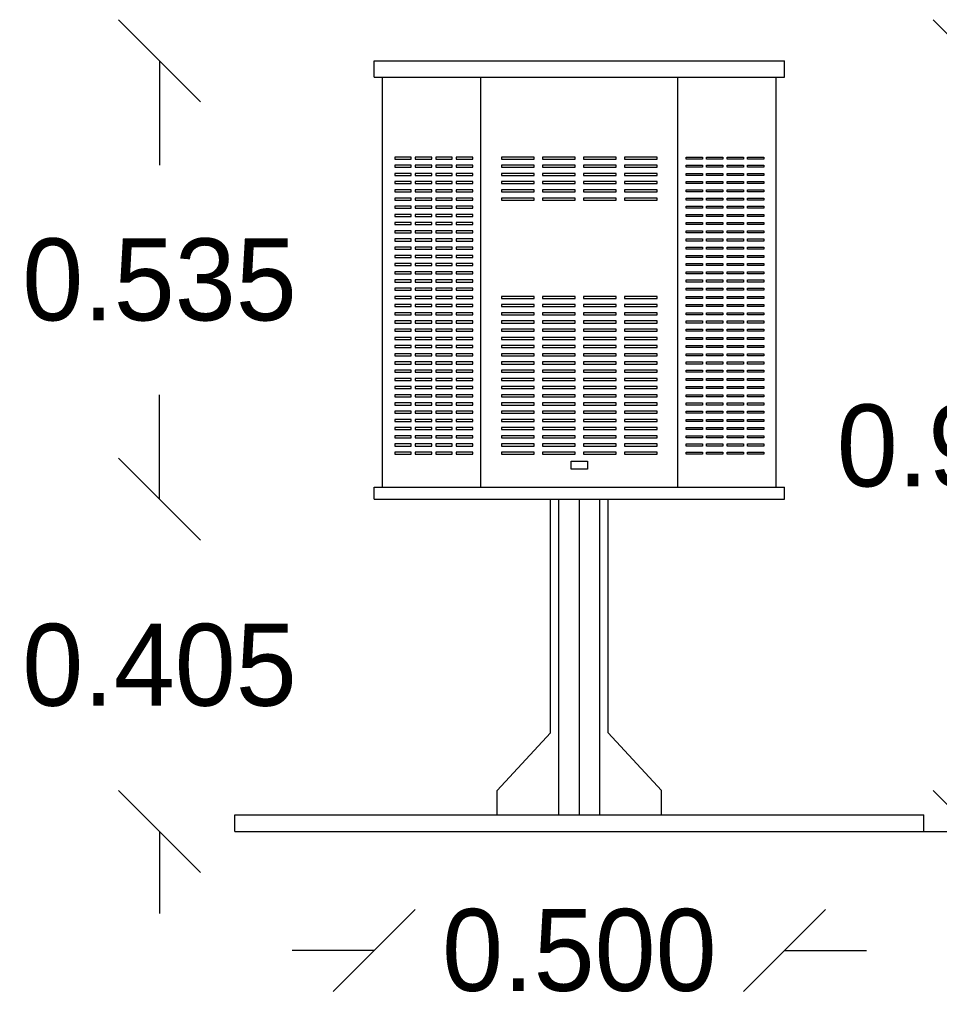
# Model space of a CAD drawing. Extents: x 35.3 to 37.17, y 1.5 to 3.39.
# Tile 2 of 3: x 35.3 to 36.42, y 2.18 to 3.39. Entities that reach past the tile are written whole.
import ezdxf

# ---------------------------------------------------------------- set-up
doc = ezdxf.new("R2010")
doc.units = 0
doc.header["$LTSCALE"] = 0.1
doc.header["$MEASUREMENT"] = 0
doc.layers.get('0').update_dxf_attribs({"linetype": 'CONTINUOUS'})
doc.layers.get('DEFPOINTS').update_dxf_attribs({"linetype": 'CONTINUOUS'})
doc.dimstyles.get("Standard").update_dxf_attribs({"dimtxt": 0.18, "dimasz": 0.18, "dimexe": 0.18, "dimexo": 0.0625, "dimgap": 0.09, "dimtad": 0, "dimtih": 1, "dimtoh": 1, "dimdec": 4, "dimzin": 0, "dimdsep": 46, "dimtxsty": 'Standard', "dimcen": 0.09, "dimadec": 0, "dimazin": 0, "dimtfac": 1, "dimtdec": 4, "dimtofl": 0, "dimtmove": 0, "dimatfit": 3, "dimfxl": 0, "dimtolj": 1, "dimtzin": 0, "dimarcsym": 0})

# ---------------------------------------------------------------- blocks, each defined once
blk = doc.blocks.new('_OBLIQUE')
at = {"color": 0, "linetype": 'ByBlock'}
blk.add_line((-0.5, -0.5), (0.5, 0.5), dxfattribs=at)
blk = doc.blocks.new('*D2')
at = {"color": 0, "linetype": 'ByBlock'}
for p, q in [((35.4711, 3.3353), (35.4711, 3.2078)), ((35.4711, 2.8003), (35.4711, 2.9278))]:
    blk.add_line(p, q, dxfattribs=at)
at = {"layer": 'DEFPOINTS', "color": 0, "linetype": 'ByBlock'}
for p in [(35.7329, 3.3353), (35.4711, 2.8003), (35.7329, 2.8003)]:
    blk.add_point(p, dxfattribs=at)
at = {"color": 0, "linetype": 'ByBlock', "xscale": 0.1, "yscale": 0.1, "zscale": 0.1}
for p, rotation in [((35.4711, 3.3353), 90), ((35.4711, 2.8003), 270)]:
    blk.add_blockref('_OBLIQUE', p, dxfattribs=dict(at, rotation=rotation))
at = {"color": 0, "linetype": 'ByBlock', "insert": (35.4711, 3.0678), "char_height": 0.1, "attachment_point": 5}
blk.add_mtext('\\A1;0.535', dxfattribs=at)
blk = doc.blocks.new('*D1')
at = {"color": 0, "linetype": 'ByBlock'}
for p, q in [((36.464, 3.3353), (36.464, 3.0053)), ((36.464, 2.3953), (36.464, 2.7253))]:
    blk.add_line(p, q, dxfattribs=at)
at = {"layer": 'DEFPOINTS', "color": 0, "linetype": 'ByBlock'}
for p in [(36.2329, 3.3353), (36.4029, 2.3953), (36.464, 2.3953)]:
    blk.add_point(p, dxfattribs=at)
at = {"color": 0, "linetype": 'ByBlock', "xscale": 0.1, "yscale": 0.1, "zscale": 0.1}
for p, rotation in [((36.464, 3.3353), 90), ((36.464, 2.3953), 270)]:
    blk.add_blockref('_OBLIQUE', p, dxfattribs=dict(at, rotation=rotation))
at = {"color": 0, "linetype": 'ByBlock', "insert": (36.464, 2.8653), "char_height": 0.1, "attachment_point": 5}
blk.add_mtext('\\A1;0.940', dxfattribs=at)
blk = doc.blocks.new('*D4')
at = {"color": 0, "linetype": 'ByBlock'}
for p, q in [((35.7329, 2.25), (35.6329, 2.25)), ((36.2329, 2.25), (36.3329, 2.25))]:
    blk.add_line(p, q, dxfattribs=at)
at = {"layer": 'DEFPOINTS', "color": 0, "linetype": 'ByBlock'}
for p in [(35.7329, 2.8003), (36.2329, 2.8003), (36.2329, 2.25)]:
    blk.add_point(p, dxfattribs=at)
at = {"color": 0, "linetype": 'ByBlock', "xscale": 0.1, "yscale": 0.1, "zscale": 0.1}
blk.add_blockref('_OBLIQUE', (35.7329, 2.25), dxfattribs=at)
at = {"color": 0, "linetype": 'ByBlock', "xscale": 0.1, "yscale": 0.1, "zscale": 0.1, "rotation": 180}
blk.add_blockref('_OBLIQUE', (36.2329, 2.25), dxfattribs=at)
at = {"color": 0, "linetype": 'ByBlock', "insert": (35.9829, 2.25), "char_height": 0.1, "attachment_point": 5}
blk.add_mtext('\\A1;0.500', dxfattribs=at)
blk = doc.blocks.new('*D3')
at = {"color": 0, "linetype": 'ByBlock'}
for p, q in [((35.4711, 2.8003), (35.4711, 2.9003)), ((35.4711, 2.3953), (35.4711, 2.2953))]:
    blk.add_line(p, q, dxfattribs=at)
at = {"layer": 'DEFPOINTS', "color": 0, "linetype": 'ByBlock'}
for p in [(35.7329, 2.8003), (35.4711, 2.3953), (35.5629, 2.3953)]:
    blk.add_point(p, dxfattribs=at)
at = {"color": 0, "linetype": 'ByBlock', "xscale": 0.1, "yscale": 0.1, "zscale": 0.1}
for p, rotation in [((35.4711, 2.8003), 270), ((35.4711, 2.3953), 90)]:
    blk.add_blockref('_OBLIQUE', p, dxfattribs=dict(at, rotation=rotation))
at = {"color": 0, "linetype": 'ByBlock', "insert": (35.4711, 2.5978), "char_height": 0.1, "attachment_point": 5}
blk.add_mtext('\\A1;0.405', dxfattribs=at)

msp = doc.modelspace()

# ---------------------------------------------------------------- linework, layer by layer
for p, q in [((35.7329, 3.3353), (36.2329, 3.3353)), ((35.7329, 3.3153), (35.7329, 3.3353)), ((36.2329, 3.3153), (36.2329, 3.3353)), ((35.7329, 3.3153), (36.2329, 3.3153)), ((35.7429, 2.8153), (35.7429, 3.3153)), ((35.8629, 2.8153), (35.8629, 3.3153)), ((36.1029, 2.8153), (36.1029, 3.3153)), ((36.2229, 2.8153), (36.2229, 3.3153)), ((35.7329, 2.8153), (36.2329, 2.8153)), ((35.7329, 2.8003), (35.7329, 2.8153)), ((36.2329, 2.8003), (36.2329, 2.8153)), ((35.7329, 2.8003), (36.2329, 2.8003)), ((35.9479, 2.5153), (35.9479, 2.8003)), ((35.9579, 2.4153), (35.9579, 2.8003)), ((35.9829, 2.4153), (35.9829, 2.8003)), ((36.0079, 2.4153), (36.0079, 2.8003)), ((36.0179, 2.5153), (36.0179, 2.8003)), ((35.9479, 2.5153), (35.8829, 2.4453)), ((36.0179, 2.5153), (36.0829, 2.4453)), ((35.8829, 2.4153), (35.8829, 2.4453)), ((36.0829, 2.4153), (36.0829, 2.4453)), ((35.5629, 2.4153), (36.4029, 2.4153)), ((35.5629, 2.3953), (35.5629, 2.4153)), ((36.4029, 2.3953), (36.4029, 2.4153)), ((35.5629, 2.3953), (36.4029, 2.3953)), ((36.4029, 2.3953), (37.1723, 2.3953))]:
    msp.add_line(p, q)
for points in [[(35.7579, 3.2153), (35.7779, 3.2153), (35.7779, 3.2178), (35.7579, 3.2178)], [(35.7579, 3.2053), (35.7779, 3.2053), (35.7779, 3.2078), (35.7579, 3.2078)], [(35.7829, 3.2153), (35.8029, 3.2153), (35.8029, 3.2178), (35.7829, 3.2178)], [(35.7829, 3.2053), (35.8029, 3.2053), (35.8029, 3.2078), (35.7829, 3.2078)], [(35.8079, 3.2153), (35.8279, 3.2153), (35.8279, 3.2178), (35.8079, 3.2178)], [(35.8079, 3.2053), (35.8279, 3.2053), (35.8279, 3.2078), (35.8079, 3.2078)], [(35.8329, 3.2153), (35.8529, 3.2153), (35.8529, 3.2178), (35.8329, 3.2178)], [(35.8329, 3.2053), (35.8529, 3.2053), (35.8529, 3.2078), (35.8329, 3.2078)], [(35.8879, 3.2153), (35.9279, 3.2153), (35.9279, 3.2178), (35.8879, 3.2178)], [(35.8879, 3.2053), (35.9279, 3.2053), (35.9279, 3.2078), (35.8879, 3.2078)], [(35.9379, 3.2153), (35.9779, 3.2153), (35.9779, 3.2178), (35.9379, 3.2178)], [(35.9379, 3.2053), (35.9779, 3.2053), (35.9779, 3.2078), (35.9379, 3.2078)], [(35.9879, 3.2153), (36.0279, 3.2153), (36.0279, 3.2178), (35.9879, 3.2178)], [(35.9879, 3.2053), (36.0279, 3.2053), (36.0279, 3.2078), (35.9879, 3.2078)], [(36.0379, 3.2153), (36.0779, 3.2153), (36.0779, 3.2178), (36.0379, 3.2178)], [(36.0379, 3.2053), (36.0779, 3.2053), (36.0779, 3.2078), (36.0379, 3.2078)], [(36.1329, 3.2153), (36.1129, 3.2153), (36.1129, 3.2178), (36.1329, 3.2178)], [(36.1329, 3.2053), (36.1129, 3.2053), (36.1129, 3.2078), (36.1329, 3.2078)], [(36.1579, 3.2153), (36.1379, 3.2153), (36.1379, 3.2178), (36.1579, 3.2178)], [(36.1579, 3.2053), (36.1379, 3.2053), (36.1379, 3.2078), (36.1579, 3.2078)], [(36.1829, 3.2153), (36.1629, 3.2153), (36.1629, 3.2178), (36.1829, 3.2178)], [(36.1829, 3.2053), (36.1629, 3.2053), (36.1629, 3.2078), (36.1829, 3.2078)], [(36.2079, 3.2153), (36.1879, 3.2153), (36.1879, 3.2178), (36.2079, 3.2178)], [(36.2079, 3.2053), (36.1879, 3.2053), (36.1879, 3.2078), (36.2079, 3.2078)], [(35.7579, 3.1953), (35.7779, 3.1953), (35.7779, 3.1978), (35.7579, 3.1978)], [(35.7829, 3.1953), (35.8029, 3.1953), (35.8029, 3.1978), (35.7829, 3.1978)], [(35.8079, 3.1953), (35.8279, 3.1953), (35.8279, 3.1978), (35.8079, 3.1978)], [(35.8329, 3.1953), (35.8529, 3.1953), (35.8529, 3.1978), (35.8329, 3.1978)], [(35.8879, 3.1953), (35.9279, 3.1953), (35.9279, 3.1978), (35.8879, 3.1978)], [(35.9379, 3.1953), (35.9779, 3.1953), (35.9779, 3.1978), (35.9379, 3.1978)], [(35.9879, 3.1953), (36.0279, 3.1953), (36.0279, 3.1978), (35.9879, 3.1978)], [(36.0379, 3.1953), (36.0779, 3.1953), (36.0779, 3.1978), (36.0379, 3.1978)], [(36.1329, 3.1953), (36.1129, 3.1953), (36.1129, 3.1978), (36.1329, 3.1978)], [(36.1579, 3.1953), (36.1379, 3.1953), (36.1379, 3.1978), (36.1579, 3.1978)], [(36.1829, 3.1953), (36.1629, 3.1953), (36.1629, 3.1978), (36.1829, 3.1978)], [(36.2079, 3.1953), (36.1879, 3.1953), (36.1879, 3.1978), (36.2079, 3.1978)], [(35.7579, 3.1853), (35.7779, 3.1853), (35.7779, 3.1878), (35.7579, 3.1878)], [(35.7829, 3.1853), (35.8029, 3.1853), (35.8029, 3.1878), (35.7829, 3.1878)], [(35.8079, 3.1853), (35.8279, 3.1853), (35.8279, 3.1878), (35.8079, 3.1878)], [(35.8329, 3.1853), (35.8529, 3.1853), (35.8529, 3.1878), (35.8329, 3.1878)], [(35.8879, 3.1853), (35.9279, 3.1853), (35.9279, 3.1878), (35.8879, 3.1878)], [(35.9379, 3.1853), (35.9779, 3.1853), (35.9779, 3.1878), (35.9379, 3.1878)], [(35.9879, 3.1853), (36.0279, 3.1853), (36.0279, 3.1878), (35.9879, 3.1878)], [(36.0379, 3.1853), (36.0779, 3.1853), (36.0779, 3.1878), (36.0379, 3.1878)], [(36.1329, 3.1853), (36.1129, 3.1853), (36.1129, 3.1878), (36.1329, 3.1878)], [(36.1579, 3.1853), (36.1379, 3.1853), (36.1379, 3.1878), (36.1579, 3.1878)], [(36.1829, 3.1853), (36.1629, 3.1853), (36.1629, 3.1878), (36.1829, 3.1878)], [(36.2079, 3.1853), (36.1879, 3.1853), (36.1879, 3.1878), (36.2079, 3.1878)], [(35.7579, 3.1753), (35.7779, 3.1753), (35.7779, 3.1778), (35.7579, 3.1778)], [(35.7829, 3.1753), (35.8029, 3.1753), (35.8029, 3.1778), (35.7829, 3.1778)], [(35.8079, 3.1753), (35.8279, 3.1753), (35.8279, 3.1778), (35.8079, 3.1778)], [(35.8329, 3.1753), (35.8529, 3.1753), (35.8529, 3.1778), (35.8329, 3.1778)], [(35.8879, 3.1753), (35.9279, 3.1753), (35.9279, 3.1778), (35.8879, 3.1778)], [(35.9379, 3.1753), (35.9779, 3.1753), (35.9779, 3.1778), (35.9379, 3.1778)], [(35.9879, 3.1753), (36.0279, 3.1753), (36.0279, 3.1778), (35.9879, 3.1778)], [(36.0379, 3.1753), (36.0779, 3.1753), (36.0779, 3.1778), (36.0379, 3.1778)], [(36.1329, 3.1753), (36.1129, 3.1753), (36.1129, 3.1778), (36.1329, 3.1778)], [(36.1579, 3.1753), (36.1379, 3.1753), (36.1379, 3.1778), (36.1579, 3.1778)], [(36.1829, 3.1753), (36.1629, 3.1753), (36.1629, 3.1778), (36.1829, 3.1778)], [(36.2079, 3.1753), (36.1879, 3.1753), (36.1879, 3.1778), (36.2079, 3.1778)], [(35.7579, 3.1653), (35.7779, 3.1653), (35.7779, 3.1678), (35.7579, 3.1678)], [(35.7829, 3.1653), (35.8029, 3.1653), (35.8029, 3.1678), (35.7829, 3.1678)], [(35.8079, 3.1653), (35.8279, 3.1653), (35.8279, 3.1678), (35.8079, 3.1678)], [(35.8329, 3.1653), (35.8529, 3.1653), (35.8529, 3.1678), (35.8329, 3.1678)], [(35.8879, 3.1653), (35.9279, 3.1653), (35.9279, 3.1678), (35.8879, 3.1678)], [(35.9379, 3.1653), (35.9779, 3.1653), (35.9779, 3.1678), (35.9379, 3.1678)], [(35.9879, 3.1653), (36.0279, 3.1653), (36.0279, 3.1678), (35.9879, 3.1678)], [(36.0379, 3.1653), (36.0779, 3.1653), (36.0779, 3.1678), (36.0379, 3.1678)], [(36.1329, 3.1653), (36.1129, 3.1653), (36.1129, 3.1678), (36.1329, 3.1678)], [(36.1579, 3.1653), (36.1379, 3.1653), (36.1379, 3.1678), (36.1579, 3.1678)], [(36.1829, 3.1653), (36.1629, 3.1653), (36.1629, 3.1678), (36.1829, 3.1678)], [(36.2079, 3.1653), (36.1879, 3.1653), (36.1879, 3.1678), (36.2079, 3.1678)], [(35.7579, 3.1553), (35.7779, 3.1553), (35.7779, 3.1578), (35.7579, 3.1578)], [(35.7579, 3.1453), (35.7779, 3.1453), (35.7779, 3.1478), (35.7579, 3.1478)], [(35.7829, 3.1553), (35.8029, 3.1553), (35.8029, 3.1578), (35.7829, 3.1578)], [(35.7829, 3.1453), (35.8029, 3.1453), (35.8029, 3.1478), (35.7829, 3.1478)], [(35.8079, 3.1553), (35.8279, 3.1553), (35.8279, 3.1578), (35.8079, 3.1578)], [(35.8079, 3.1453), (35.8279, 3.1453), (35.8279, 3.1478), (35.8079, 3.1478)], [(35.8329, 3.1553), (35.8529, 3.1553), (35.8529, 3.1578), (35.8329, 3.1578)], [(35.8329, 3.1453), (35.8529, 3.1453), (35.8529, 3.1478), (35.8329, 3.1478)], [(36.1329, 3.1553), (36.1129, 3.1553), (36.1129, 3.1578), (36.1329, 3.1578)], [(36.1329, 3.1453), (36.1129, 3.1453), (36.1129, 3.1478), (36.1329, 3.1478)], [(36.1579, 3.1553), (36.1379, 3.1553), (36.1379, 3.1578), (36.1579, 3.1578)], [(36.1579, 3.1453), (36.1379, 3.1453), (36.1379, 3.1478), (36.1579, 3.1478)], [(36.1829, 3.1553), (36.1629, 3.1553), (36.1629, 3.1578), (36.1829, 3.1578)], [(36.1829, 3.1453), (36.1629, 3.1453), (36.1629, 3.1478), (36.1829, 3.1478)], [(36.2079, 3.1553), (36.1879, 3.1553), (36.1879, 3.1578), (36.2079, 3.1578)], [(36.2079, 3.1453), (36.1879, 3.1453), (36.1879, 3.1478), (36.2079, 3.1478)], [(35.7579, 3.1353), (35.7779, 3.1353), (35.7779, 3.1378), (35.7579, 3.1378)], [(35.7829, 3.1353), (35.8029, 3.1353), (35.8029, 3.1378), (35.7829, 3.1378)], [(35.8079, 3.1353), (35.8279, 3.1353), (35.8279, 3.1378), (35.8079, 3.1378)], [(35.8329, 3.1353), (35.8529, 3.1353), (35.8529, 3.1378), (35.8329, 3.1378)], [(36.1329, 3.1353), (36.1129, 3.1353), (36.1129, 3.1378), (36.1329, 3.1378)], [(36.1579, 3.1353), (36.1379, 3.1353), (36.1379, 3.1378), (36.1579, 3.1378)], [(36.1829, 3.1353), (36.1629, 3.1353), (36.1629, 3.1378), (36.1829, 3.1378)], [(36.2079, 3.1353), (36.1879, 3.1353), (36.1879, 3.1378), (36.2079, 3.1378)], [(35.7579, 3.1253), (35.7779, 3.1253), (35.7779, 3.1278), (35.7579, 3.1278)], [(35.7829, 3.1253), (35.8029, 3.1253), (35.8029, 3.1278), (35.7829, 3.1278)], [(35.8079, 3.1253), (35.8279, 3.1253), (35.8279, 3.1278), (35.8079, 3.1278)], [(35.8329, 3.1253), (35.8529, 3.1253), (35.8529, 3.1278), (35.8329, 3.1278)], [(36.1329, 3.1253), (36.1129, 3.1253), (36.1129, 3.1278), (36.1329, 3.1278)], [(36.1579, 3.1253), (36.1379, 3.1253), (36.1379, 3.1278), (36.1579, 3.1278)], [(36.1829, 3.1253), (36.1629, 3.1253), (36.1629, 3.1278), (36.1829, 3.1278)], [(36.2079, 3.1253), (36.1879, 3.1253), (36.1879, 3.1278), (36.2079, 3.1278)], [(35.7579, 3.1153), (35.7779, 3.1153), (35.7779, 3.1178), (35.7579, 3.1178)], [(35.7829, 3.1153), (35.8029, 3.1153), (35.8029, 3.1178), (35.7829, 3.1178)], [(35.8079, 3.1153), (35.8279, 3.1153), (35.8279, 3.1178), (35.8079, 3.1178)], [(35.8329, 3.1153), (35.8529, 3.1153), (35.8529, 3.1178), (35.8329, 3.1178)], [(36.1329, 3.1153), (36.1129, 3.1153), (36.1129, 3.1178), (36.1329, 3.1178)], [(36.1579, 3.1153), (36.1379, 3.1153), (36.1379, 3.1178), (36.1579, 3.1178)], [(36.1829, 3.1153), (36.1629, 3.1153), (36.1629, 3.1178), (36.1829, 3.1178)], [(36.2079, 3.1153), (36.1879, 3.1153), (36.1879, 3.1178), (36.2079, 3.1178)], [(35.7579, 3.1053), (35.7779, 3.1053), (35.7779, 3.1078), (35.7579, 3.1078)], [(35.7829, 3.1053), (35.8029, 3.1053), (35.8029, 3.1078), (35.7829, 3.1078)], [(35.8079, 3.1053), (35.8279, 3.1053), (35.8279, 3.1078), (35.8079, 3.1078)], [(35.8329, 3.1053), (35.8529, 3.1053), (35.8529, 3.1078), (35.8329, 3.1078)], [(36.1329, 3.1053), (36.1129, 3.1053), (36.1129, 3.1078), (36.1329, 3.1078)], [(36.1579, 3.1053), (36.1379, 3.1053), (36.1379, 3.1078), (36.1579, 3.1078)], [(36.1829, 3.1053), (36.1629, 3.1053), (36.1629, 3.1078), (36.1829, 3.1078)], [(36.2079, 3.1053), (36.1879, 3.1053), (36.1879, 3.1078), (36.2079, 3.1078)], [(35.7579, 3.0953), (35.7779, 3.0953), (35.7779, 3.0978), (35.7579, 3.0978)], [(35.7579, 3.0853), (35.7779, 3.0853), (35.7779, 3.0878), (35.7579, 3.0878)], [(35.7829, 3.0953), (35.8029, 3.0953), (35.8029, 3.0978), (35.7829, 3.0978)], [(35.7829, 3.0853), (35.8029, 3.0853), (35.8029, 3.0878), (35.7829, 3.0878)], [(35.8079, 3.0953), (35.8279, 3.0953), (35.8279, 3.0978), (35.8079, 3.0978)], [(35.8079, 3.0853), (35.8279, 3.0853), (35.8279, 3.0878), (35.8079, 3.0878)], [(35.8329, 3.0953), (35.8529, 3.0953), (35.8529, 3.0978), (35.8329, 3.0978)], [(35.8329, 3.0853), (35.8529, 3.0853), (35.8529, 3.0878), (35.8329, 3.0878)], [(36.1329, 3.0953), (36.1129, 3.0953), (36.1129, 3.0978), (36.1329, 3.0978)], [(36.1329, 3.0853), (36.1129, 3.0853), (36.1129, 3.0878), (36.1329, 3.0878)], [(36.1579, 3.0953), (36.1379, 3.0953), (36.1379, 3.0978), (36.1579, 3.0978)], [(36.1579, 3.0853), (36.1379, 3.0853), (36.1379, 3.0878), (36.1579, 3.0878)], [(36.1829, 3.0953), (36.1629, 3.0953), (36.1629, 3.0978), (36.1829, 3.0978)], [(36.1829, 3.0853), (36.1629, 3.0853), (36.1629, 3.0878), (36.1829, 3.0878)], [(36.2079, 3.0953), (36.1879, 3.0953), (36.1879, 3.0978), (36.2079, 3.0978)], [(36.2079, 3.0853), (36.1879, 3.0853), (36.1879, 3.0878), (36.2079, 3.0878)], [(35.7579, 3.0753), (35.7779, 3.0753), (35.7779, 3.0778), (35.7579, 3.0778)], [(35.7829, 3.0753), (35.8029, 3.0753), (35.8029, 3.0778), (35.7829, 3.0778)], [(35.8079, 3.0753), (35.8279, 3.0753), (35.8279, 3.0778), (35.8079, 3.0778)], [(35.8329, 3.0753), (35.8529, 3.0753), (35.8529, 3.0778), (35.8329, 3.0778)], [(36.1329, 3.0753), (36.1129, 3.0753), (36.1129, 3.0778), (36.1329, 3.0778)], [(36.1579, 3.0753), (36.1379, 3.0753), (36.1379, 3.0778), (36.1579, 3.0778)], [(36.1829, 3.0753), (36.1629, 3.0753), (36.1629, 3.0778), (36.1829, 3.0778)], [(36.2079, 3.0753), (36.1879, 3.0753), (36.1879, 3.0778), (36.2079, 3.0778)], [(35.7579, 3.0653), (35.7779, 3.0653), (35.7779, 3.0678), (35.7579, 3.0678)], [(35.7829, 3.0653), (35.8029, 3.0653), (35.8029, 3.0678), (35.7829, 3.0678)], [(35.8079, 3.0653), (35.8279, 3.0653), (35.8279, 3.0678), (35.8079, 3.0678)], [(35.8329, 3.0653), (35.8529, 3.0653), (35.8529, 3.0678), (35.8329, 3.0678)], [(36.1329, 3.0653), (36.1129, 3.0653), (36.1129, 3.0678), (36.1329, 3.0678)], [(36.1579, 3.0653), (36.1379, 3.0653), (36.1379, 3.0678), (36.1579, 3.0678)], [(36.1829, 3.0653), (36.1629, 3.0653), (36.1629, 3.0678), (36.1829, 3.0678)], [(36.2079, 3.0653), (36.1879, 3.0653), (36.1879, 3.0678), (36.2079, 3.0678)], [(35.7579, 3.0553), (35.7779, 3.0553), (35.7779, 3.0578), (35.7579, 3.0578)], [(35.7829, 3.0553), (35.8029, 3.0553), (35.8029, 3.0578), (35.7829, 3.0578)], [(35.8079, 3.0553), (35.8279, 3.0553), (35.8279, 3.0578), (35.8079, 3.0578)], [(35.8329, 3.0553), (35.8529, 3.0553), (35.8529, 3.0578), (35.8329, 3.0578)], [(36.1329, 3.0553), (36.1129, 3.0553), (36.1129, 3.0578), (36.1329, 3.0578)], [(36.1579, 3.0553), (36.1379, 3.0553), (36.1379, 3.0578), (36.1579, 3.0578)], [(36.1829, 3.0553), (36.1629, 3.0553), (36.1629, 3.0578), (36.1829, 3.0578)], [(36.2079, 3.0553), (36.1879, 3.0553), (36.1879, 3.0578), (36.2079, 3.0578)], [(35.7579, 3.0453), (35.7779, 3.0453), (35.7779, 3.0478), (35.7579, 3.0478)], [(35.7829, 3.0453), (35.8029, 3.0453), (35.8029, 3.0478), (35.7829, 3.0478)], [(35.8079, 3.0453), (35.8279, 3.0453), (35.8279, 3.0478), (35.8079, 3.0478)], [(35.8329, 3.0453), (35.8529, 3.0453), (35.8529, 3.0478), (35.8329, 3.0478)], [(35.8879, 3.0453), (35.9279, 3.0453), (35.9279, 3.0478), (35.8879, 3.0478)], [(35.9379, 3.0453), (35.9779, 3.0453), (35.9779, 3.0478), (35.9379, 3.0478)], [(35.9879, 3.0453), (36.0279, 3.0453), (36.0279, 3.0478), (35.9879, 3.0478)], [(36.0379, 3.0453), (36.0779, 3.0453), (36.0779, 3.0478), (36.0379, 3.0478)], [(36.1329, 3.0453), (36.1129, 3.0453), (36.1129, 3.0478), (36.1329, 3.0478)], [(36.1579, 3.0453), (36.1379, 3.0453), (36.1379, 3.0478), (36.1579, 3.0478)], [(36.1829, 3.0453), (36.1629, 3.0453), (36.1629, 3.0478), (36.1829, 3.0478)], [(36.2079, 3.0453), (36.1879, 3.0453), (36.1879, 3.0478), (36.2079, 3.0478)], [(35.7579, 3.0353), (35.7779, 3.0353), (35.7779, 3.0378), (35.7579, 3.0378)], [(35.7579, 3.0253), (35.7779, 3.0253), (35.7779, 3.0278), (35.7579, 3.0278)], [(35.7829, 3.0353), (35.8029, 3.0353), (35.8029, 3.0378), (35.7829, 3.0378)], [(35.7829, 3.0253), (35.8029, 3.0253), (35.8029, 3.0278), (35.7829, 3.0278)], [(35.8079, 3.0353), (35.8279, 3.0353), (35.8279, 3.0378), (35.8079, 3.0378)], [(35.8079, 3.0253), (35.8279, 3.0253), (35.8279, 3.0278), (35.8079, 3.0278)], [(35.8329, 3.0353), (35.8529, 3.0353), (35.8529, 3.0378), (35.8329, 3.0378)], [(35.8329, 3.0253), (35.8529, 3.0253), (35.8529, 3.0278), (35.8329, 3.0278)], [(35.8879, 3.0353), (35.9279, 3.0353), (35.9279, 3.0378), (35.8879, 3.0378)], [(35.8879, 3.0253), (35.9279, 3.0253), (35.9279, 3.0278), (35.8879, 3.0278)], [(35.9379, 3.0353), (35.9779, 3.0353), (35.9779, 3.0378), (35.9379, 3.0378)], [(35.9379, 3.0253), (35.9779, 3.0253), (35.9779, 3.0278), (35.9379, 3.0278)], [(35.9879, 3.0353), (36.0279, 3.0353), (36.0279, 3.0378), (35.9879, 3.0378)], [(35.9879, 3.0253), (36.0279, 3.0253), (36.0279, 3.0278), (35.9879, 3.0278)], [(36.0379, 3.0353), (36.0779, 3.0353), (36.0779, 3.0378), (36.0379, 3.0378)], [(36.0379, 3.0253), (36.0779, 3.0253), (36.0779, 3.0278), (36.0379, 3.0278)], [(36.1329, 3.0353), (36.1129, 3.0353), (36.1129, 3.0378), (36.1329, 3.0378)], [(36.1329, 3.0253), (36.1129, 3.0253), (36.1129, 3.0278), (36.1329, 3.0278)], [(36.1579, 3.0353), (36.1379, 3.0353), (36.1379, 3.0378), (36.1579, 3.0378)], [(36.1579, 3.0253), (36.1379, 3.0253), (36.1379, 3.0278), (36.1579, 3.0278)], [(36.1829, 3.0353), (36.1629, 3.0353), (36.1629, 3.0378), (36.1829, 3.0378)], [(36.1829, 3.0253), (36.1629, 3.0253), (36.1629, 3.0278), (36.1829, 3.0278)], [(36.2079, 3.0353), (36.1879, 3.0353), (36.1879, 3.0378), (36.2079, 3.0378)], [(36.2079, 3.0253), (36.1879, 3.0253), (36.1879, 3.0278), (36.2079, 3.0278)], [(35.7579, 3.0153), (35.7779, 3.0153), (35.7779, 3.0178), (35.7579, 3.0178)], [(35.7829, 3.0153), (35.8029, 3.0153), (35.8029, 3.0178), (35.7829, 3.0178)], [(35.8079, 3.0153), (35.8279, 3.0153), (35.8279, 3.0178), (35.8079, 3.0178)], [(35.8329, 3.0153), (35.8529, 3.0153), (35.8529, 3.0178), (35.8329, 3.0178)], [(35.8879, 3.0153), (35.9279, 3.0153), (35.9279, 3.0178), (35.8879, 3.0178)], [(35.9379, 3.0153), (35.9779, 3.0153), (35.9779, 3.0178), (35.9379, 3.0178)], [(35.9879, 3.0153), (36.0279, 3.0153), (36.0279, 3.0178), (35.9879, 3.0178)], [(36.0379, 3.0153), (36.0779, 3.0153), (36.0779, 3.0178), (36.0379, 3.0178)], [(36.1329, 3.0153), (36.1129, 3.0153), (36.1129, 3.0178), (36.1329, 3.0178)], [(36.1579, 3.0153), (36.1379, 3.0153), (36.1379, 3.0178), (36.1579, 3.0178)], [(36.1829, 3.0153), (36.1629, 3.0153), (36.1629, 3.0178), (36.1829, 3.0178)], [(36.2079, 3.0153), (36.1879, 3.0153), (36.1879, 3.0178), (36.2079, 3.0178)], [(35.7579, 3.0053), (35.7779, 3.0053), (35.7779, 3.0078), (35.7579, 3.0078)], [(35.7829, 3.0053), (35.8029, 3.0053), (35.8029, 3.0078), (35.7829, 3.0078)], [(35.8079, 3.0053), (35.8279, 3.0053), (35.8279, 3.0078), (35.8079, 3.0078)], [(35.8329, 3.0053), (35.8529, 3.0053), (35.8529, 3.0078), (35.8329, 3.0078)], [(35.8879, 3.0053), (35.9279, 3.0053), (35.9279, 3.0078), (35.8879, 3.0078)], [(35.9379, 3.0053), (35.9779, 3.0053), (35.9779, 3.0078), (35.9379, 3.0078)], [(35.9879, 3.0053), (36.0279, 3.0053), (36.0279, 3.0078), (35.9879, 3.0078)], [(36.0379, 3.0053), (36.0779, 3.0053), (36.0779, 3.0078), (36.0379, 3.0078)], [(36.1329, 3.0053), (36.1129, 3.0053), (36.1129, 3.0078), (36.1329, 3.0078)], [(36.1579, 3.0053), (36.1379, 3.0053), (36.1379, 3.0078), (36.1579, 3.0078)], [(36.1829, 3.0053), (36.1629, 3.0053), (36.1629, 3.0078), (36.1829, 3.0078)], [(36.2079, 3.0053), (36.1879, 3.0053), (36.1879, 3.0078), (36.2079, 3.0078)], [(35.7579, 2.9953), (35.7779, 2.9953), (35.7779, 2.9978), (35.7579, 2.9978)], [(35.7829, 2.9953), (35.8029, 2.9953), (35.8029, 2.9978), (35.7829, 2.9978)], [(35.8079, 2.9953), (35.8279, 2.9953), (35.8279, 2.9978), (35.8079, 2.9978)], [(35.8329, 2.9953), (35.8529, 2.9953), (35.8529, 2.9978), (35.8329, 2.9978)], [(35.8879, 2.9953), (35.9279, 2.9953), (35.9279, 2.9978), (35.8879, 2.9978)], [(35.9379, 2.9953), (35.9779, 2.9953), (35.9779, 2.9978), (35.9379, 2.9978)], [(35.9879, 2.9953), (36.0279, 2.9953), (36.0279, 2.9978), (35.9879, 2.9978)], [(36.0379, 2.9953), (36.0779, 2.9953), (36.0779, 2.9978), (36.0379, 2.9978)], [(36.1329, 2.9953), (36.1129, 2.9953), (36.1129, 2.9978), (36.1329, 2.9978)], [(36.1579, 2.9953), (36.1379, 2.9953), (36.1379, 2.9978), (36.1579, 2.9978)], [(36.1829, 2.9953), (36.1629, 2.9953), (36.1629, 2.9978), (36.1829, 2.9978)], [(36.2079, 2.9953), (36.1879, 2.9953), (36.1879, 2.9978), (36.2079, 2.9978)], [(35.7579, 2.9853), (35.7779, 2.9853), (35.7779, 2.9878), (35.7579, 2.9878)], [(35.7829, 2.9853), (35.8029, 2.9853), (35.8029, 2.9878), (35.7829, 2.9878)], [(35.8079, 2.9853), (35.8279, 2.9853), (35.8279, 2.9878), (35.8079, 2.9878)], [(35.8329, 2.9853), (35.8529, 2.9853), (35.8529, 2.9878), (35.8329, 2.9878)], [(35.8879, 2.9853), (35.9279, 2.9853), (35.9279, 2.9878), (35.8879, 2.9878)], [(35.9379, 2.9853), (35.9779, 2.9853), (35.9779, 2.9878), (35.9379, 2.9878)], [(35.9879, 2.9853), (36.0279, 2.9853), (36.0279, 2.9878), (35.9879, 2.9878)], [(36.0379, 2.9853), (36.0779, 2.9853), (36.0779, 2.9878), (36.0379, 2.9878)], [(36.1329, 2.9853), (36.1129, 2.9853), (36.1129, 2.9878), (36.1329, 2.9878)], [(36.1579, 2.9853), (36.1379, 2.9853), (36.1379, 2.9878), (36.1579, 2.9878)], [(36.1829, 2.9853), (36.1629, 2.9853), (36.1629, 2.9878), (36.1829, 2.9878)], [(36.2079, 2.9853), (36.1879, 2.9853), (36.1879, 2.9878), (36.2079, 2.9878)], [(35.7579, 2.9753), (35.7779, 2.9753), (35.7779, 2.9778), (35.7579, 2.9778)], [(35.7579, 2.9653), (35.7779, 2.9653), (35.7779, 2.9678), (35.7579, 2.9678)], [(35.7829, 2.9753), (35.8029, 2.9753), (35.8029, 2.9778), (35.7829, 2.9778)], [(35.7829, 2.9653), (35.8029, 2.9653), (35.8029, 2.9678), (35.7829, 2.9678)], [(35.8079, 2.9753), (35.8279, 2.9753), (35.8279, 2.9778), (35.8079, 2.9778)], [(35.8079, 2.9653), (35.8279, 2.9653), (35.8279, 2.9678), (35.8079, 2.9678)], [(35.8329, 2.9753), (35.8529, 2.9753), (35.8529, 2.9778), (35.8329, 2.9778)], [(35.8329, 2.9653), (35.8529, 2.9653), (35.8529, 2.9678), (35.8329, 2.9678)], [(35.8879, 2.9753), (35.9279, 2.9753), (35.9279, 2.9778), (35.8879, 2.9778)], [(35.8879, 2.9653), (35.9279, 2.9653), (35.9279, 2.9678), (35.8879, 2.9678)], [(35.9379, 2.9753), (35.9779, 2.9753), (35.9779, 2.9778), (35.9379, 2.9778)], [(35.9379, 2.9653), (35.9779, 2.9653), (35.9779, 2.9678), (35.9379, 2.9678)], [(35.9879, 2.9753), (36.0279, 2.9753), (36.0279, 2.9778), (35.9879, 2.9778)], [(35.9879, 2.9653), (36.0279, 2.9653), (36.0279, 2.9678), (35.9879, 2.9678)], [(36.0379, 2.9753), (36.0779, 2.9753), (36.0779, 2.9778), (36.0379, 2.9778)], [(36.0379, 2.9653), (36.0779, 2.9653), (36.0779, 2.9678), (36.0379, 2.9678)], [(36.1329, 2.9753), (36.1129, 2.9753), (36.1129, 2.9778), (36.1329, 2.9778)], [(36.1329, 2.9653), (36.1129, 2.9653), (36.1129, 2.9678), (36.1329, 2.9678)], [(36.1579, 2.9753), (36.1379, 2.9753), (36.1379, 2.9778), (36.1579, 2.9778)], [(36.1579, 2.9653), (36.1379, 2.9653), (36.1379, 2.9678), (36.1579, 2.9678)], [(36.1829, 2.9753), (36.1629, 2.9753), (36.1629, 2.9778), (36.1829, 2.9778)], [(36.1829, 2.9653), (36.1629, 2.9653), (36.1629, 2.9678), (36.1829, 2.9678)], [(36.2079, 2.9753), (36.1879, 2.9753), (36.1879, 2.9778), (36.2079, 2.9778)], [(36.2079, 2.9653), (36.1879, 2.9653), (36.1879, 2.9678), (36.2079, 2.9678)], [(35.7579, 2.9553), (35.7779, 2.9553), (35.7779, 2.9578), (35.7579, 2.9578)], [(35.7829, 2.9553), (35.8029, 2.9553), (35.8029, 2.9578), (35.7829, 2.9578)], [(35.8079, 2.9553), (35.8279, 2.9553), (35.8279, 2.9578), (35.8079, 2.9578)], [(35.8329, 2.9553), (35.8529, 2.9553), (35.8529, 2.9578), (35.8329, 2.9578)], [(35.8879, 2.9553), (35.9279, 2.9553), (35.9279, 2.9578), (35.8879, 2.9578)], [(35.9379, 2.9553), (35.9779, 2.9553), (35.9779, 2.9578), (35.9379, 2.9578)], [(35.9879, 2.9553), (36.0279, 2.9553), (36.0279, 2.9578), (35.9879, 2.9578)], [(36.0379, 2.9553), (36.0779, 2.9553), (36.0779, 2.9578), (36.0379, 2.9578)], [(36.1329, 2.9553), (36.1129, 2.9553), (36.1129, 2.9578), (36.1329, 2.9578)], [(36.1579, 2.9553), (36.1379, 2.9553), (36.1379, 2.9578), (36.1579, 2.9578)], [(36.1829, 2.9553), (36.1629, 2.9553), (36.1629, 2.9578), (36.1829, 2.9578)], [(36.2079, 2.9553), (36.1879, 2.9553), (36.1879, 2.9578), (36.2079, 2.9578)], [(35.7579, 2.9453), (35.7779, 2.9453), (35.7779, 2.9478), (35.7579, 2.9478)], [(35.7829, 2.9453), (35.8029, 2.9453), (35.8029, 2.9478), (35.7829, 2.9478)], [(35.8079, 2.9453), (35.8279, 2.9453), (35.8279, 2.9478), (35.8079, 2.9478)], [(35.8329, 2.9453), (35.8529, 2.9453), (35.8529, 2.9478), (35.8329, 2.9478)], [(35.8879, 2.9453), (35.9279, 2.9453), (35.9279, 2.9478), (35.8879, 2.9478)], [(35.9379, 2.9453), (35.9779, 2.9453), (35.9779, 2.9478), (35.9379, 2.9478)], [(35.9879, 2.9453), (36.0279, 2.9453), (36.0279, 2.9478), (35.9879, 2.9478)], [(36.0379, 2.9453), (36.0779, 2.9453), (36.0779, 2.9478), (36.0379, 2.9478)], [(36.1329, 2.9453), (36.1129, 2.9453), (36.1129, 2.9478), (36.1329, 2.9478)], [(36.1579, 2.9453), (36.1379, 2.9453), (36.1379, 2.9478), (36.1579, 2.9478)], [(36.1829, 2.9453), (36.1629, 2.9453), (36.1629, 2.9478), (36.1829, 2.9478)], [(36.2079, 2.9453), (36.1879, 2.9453), (36.1879, 2.9478), (36.2079, 2.9478)], [(35.7579, 2.9353), (35.7779, 2.9353), (35.7779, 2.9378), (35.7579, 2.9378)], [(35.7829, 2.9353), (35.8029, 2.9353), (35.8029, 2.9378), (35.7829, 2.9378)], [(35.8079, 2.9353), (35.8279, 2.9353), (35.8279, 2.9378), (35.8079, 2.9378)], [(35.8329, 2.9353), (35.8529, 2.9353), (35.8529, 2.9378), (35.8329, 2.9378)], [(35.8879, 2.9353), (35.9279, 2.9353), (35.9279, 2.9378), (35.8879, 2.9378)], [(35.9379, 2.9353), (35.9779, 2.9353), (35.9779, 2.9378), (35.9379, 2.9378)], [(35.9879, 2.9353), (36.0279, 2.9353), (36.0279, 2.9378), (35.9879, 2.9378)], [(36.0379, 2.9353), (36.0779, 2.9353), (36.0779, 2.9378), (36.0379, 2.9378)], [(36.1329, 2.9353), (36.1129, 2.9353), (36.1129, 2.9378), (36.1329, 2.9378)], [(36.1579, 2.9353), (36.1379, 2.9353), (36.1379, 2.9378), (36.1579, 2.9378)], [(36.1829, 2.9353), (36.1629, 2.9353), (36.1629, 2.9378), (36.1829, 2.9378)], [(36.2079, 2.9353), (36.1879, 2.9353), (36.1879, 2.9378), (36.2079, 2.9378)], [(35.7579, 2.9253), (35.7779, 2.9253), (35.7779, 2.9278), (35.7579, 2.9278)], [(35.7829, 2.9253), (35.8029, 2.9253), (35.8029, 2.9278), (35.7829, 2.9278)], [(35.8079, 2.9253), (35.8279, 2.9253), (35.8279, 2.9278), (35.8079, 2.9278)], [(35.8329, 2.9253), (35.8529, 2.9253), (35.8529, 2.9278), (35.8329, 2.9278)], [(35.8879, 2.9253), (35.9279, 2.9253), (35.9279, 2.9278), (35.8879, 2.9278)], [(35.9379, 2.9253), (35.9779, 2.9253), (35.9779, 2.9278), (35.9379, 2.9278)], [(35.9879, 2.9253), (36.0279, 2.9253), (36.0279, 2.9278), (35.9879, 2.9278)], [(36.0379, 2.9253), (36.0779, 2.9253), (36.0779, 2.9278), (36.0379, 2.9278)], [(36.1329, 2.9253), (36.1129, 2.9253), (36.1129, 2.9278), (36.1329, 2.9278)], [(36.1579, 2.9253), (36.1379, 2.9253), (36.1379, 2.9278), (36.1579, 2.9278)], [(36.1829, 2.9253), (36.1629, 2.9253), (36.1629, 2.9278), (36.1829, 2.9278)], [(36.2079, 2.9253), (36.1879, 2.9253), (36.1879, 2.9278), (36.2079, 2.9278)], [(35.7579, 2.9153), (35.7779, 2.9153), (35.7779, 2.9178), (35.7579, 2.9178)], [(35.7579, 2.9053), (35.7779, 2.9053), (35.7779, 2.9078), (35.7579, 2.9078)], [(35.7829, 2.9153), (35.8029, 2.9153), (35.8029, 2.9178), (35.7829, 2.9178)], [(35.7829, 2.9053), (35.8029, 2.9053), (35.8029, 2.9078), (35.7829, 2.9078)], [(35.8079, 2.9153), (35.8279, 2.9153), (35.8279, 2.9178), (35.8079, 2.9178)], [(35.8079, 2.9053), (35.8279, 2.9053), (35.8279, 2.9078), (35.8079, 2.9078)], [(35.8329, 2.9153), (35.8529, 2.9153), (35.8529, 2.9178), (35.8329, 2.9178)], [(35.8329, 2.9053), (35.8529, 2.9053), (35.8529, 2.9078), (35.8329, 2.9078)], [(35.8879, 2.9153), (35.9279, 2.9153), (35.9279, 2.9178), (35.8879, 2.9178)], [(35.8879, 2.9053), (35.9279, 2.9053), (35.9279, 2.9078), (35.8879, 2.9078)], [(35.9379, 2.9153), (35.9779, 2.9153), (35.9779, 2.9178), (35.9379, 2.9178)], [(35.9379, 2.9053), (35.9779, 2.9053), (35.9779, 2.9078), (35.9379, 2.9078)], [(35.9879, 2.9153), (36.0279, 2.9153), (36.0279, 2.9178), (35.9879, 2.9178)], [(35.9879, 2.9053), (36.0279, 2.9053), (36.0279, 2.9078), (35.9879, 2.9078)], [(36.0379, 2.9153), (36.0779, 2.9153), (36.0779, 2.9178), (36.0379, 2.9178)], [(36.0379, 2.9053), (36.0779, 2.9053), (36.0779, 2.9078), (36.0379, 2.9078)], [(36.1329, 2.9153), (36.1129, 2.9153), (36.1129, 2.9178), (36.1329, 2.9178)], [(36.1329, 2.9053), (36.1129, 2.9053), (36.1129, 2.9078), (36.1329, 2.9078)], [(36.1579, 2.9153), (36.1379, 2.9153), (36.1379, 2.9178), (36.1579, 2.9178)], [(36.1579, 2.9053), (36.1379, 2.9053), (36.1379, 2.9078), (36.1579, 2.9078)], [(36.1829, 2.9153), (36.1629, 2.9153), (36.1629, 2.9178), (36.1829, 2.9178)], [(36.1829, 2.9053), (36.1629, 2.9053), (36.1629, 2.9078), (36.1829, 2.9078)], [(36.2079, 2.9153), (36.1879, 2.9153), (36.1879, 2.9178), (36.2079, 2.9178)], [(36.2079, 2.9053), (36.1879, 2.9053), (36.1879, 2.9078), (36.2079, 2.9078)], [(35.7579, 2.8953), (35.7779, 2.8953), (35.7779, 2.8978), (35.7579, 2.8978)], [(35.7829, 2.8953), (35.8029, 2.8953), (35.8029, 2.8978), (35.7829, 2.8978)], [(35.8079, 2.8953), (35.8279, 2.8953), (35.8279, 2.8978), (35.8079, 2.8978)], [(35.8329, 2.8953), (35.8529, 2.8953), (35.8529, 2.8978), (35.8329, 2.8978)], [(35.8879, 2.8953), (35.9279, 2.8953), (35.9279, 2.8978), (35.8879, 2.8978)], [(35.9379, 2.8953), (35.9779, 2.8953), (35.9779, 2.8978), (35.9379, 2.8978)], [(35.9879, 2.8953), (36.0279, 2.8953), (36.0279, 2.8978), (35.9879, 2.8978)], [(36.0379, 2.8953), (36.0779, 2.8953), (36.0779, 2.8978), (36.0379, 2.8978)], [(36.1329, 2.8953), (36.1129, 2.8953), (36.1129, 2.8978), (36.1329, 2.8978)], [(36.1579, 2.8953), (36.1379, 2.8953), (36.1379, 2.8978), (36.1579, 2.8978)], [(36.1829, 2.8953), (36.1629, 2.8953), (36.1629, 2.8978), (36.1829, 2.8978)], [(36.2079, 2.8953), (36.1879, 2.8953), (36.1879, 2.8978), (36.2079, 2.8978)], [(35.7579, 2.8853), (35.7779, 2.8853), (35.7779, 2.8878), (35.7579, 2.8878)], [(35.7829, 2.8853), (35.8029, 2.8853), (35.8029, 2.8878), (35.7829, 2.8878)], [(35.8079, 2.8853), (35.8279, 2.8853), (35.8279, 2.8878), (35.8079, 2.8878)], [(35.8329, 2.8853), (35.8529, 2.8853), (35.8529, 2.8878), (35.8329, 2.8878)], [(35.8879, 2.8853), (35.9279, 2.8853), (35.9279, 2.8878), (35.8879, 2.8878)], [(35.9379, 2.8853), (35.9779, 2.8853), (35.9779, 2.8878), (35.9379, 2.8878)], [(35.9879, 2.8853), (36.0279, 2.8853), (36.0279, 2.8878), (35.9879, 2.8878)], [(36.0379, 2.8853), (36.0779, 2.8853), (36.0779, 2.8878), (36.0379, 2.8878)], [(36.1329, 2.8853), (36.1129, 2.8853), (36.1129, 2.8878), (36.1329, 2.8878)], [(36.1579, 2.8853), (36.1379, 2.8853), (36.1379, 2.8878), (36.1579, 2.8878)], [(36.1829, 2.8853), (36.1629, 2.8853), (36.1629, 2.8878), (36.1829, 2.8878)], [(36.2079, 2.8853), (36.1879, 2.8853), (36.1879, 2.8878), (36.2079, 2.8878)], [(35.7579, 2.8753), (35.7779, 2.8753), (35.7779, 2.8778), (35.7579, 2.8778)], [(35.7829, 2.8753), (35.8029, 2.8753), (35.8029, 2.8778), (35.7829, 2.8778)], [(35.8079, 2.8753), (35.8279, 2.8753), (35.8279, 2.8778), (35.8079, 2.8778)], [(35.8329, 2.8753), (35.8529, 2.8753), (35.8529, 2.8778), (35.8329, 2.8778)], [(35.8879, 2.8753), (35.9279, 2.8753), (35.9279, 2.8778), (35.8879, 2.8778)], [(35.9379, 2.8753), (35.9779, 2.8753), (35.9779, 2.8778), (35.9379, 2.8778)], [(35.9879, 2.8753), (36.0279, 2.8753), (36.0279, 2.8778), (35.9879, 2.8778)], [(36.0379, 2.8753), (36.0779, 2.8753), (36.0779, 2.8778), (36.0379, 2.8778)], [(36.1329, 2.8753), (36.1129, 2.8753), (36.1129, 2.8778), (36.1329, 2.8778)], [(36.1579, 2.8753), (36.1379, 2.8753), (36.1379, 2.8778), (36.1579, 2.8778)], [(36.1829, 2.8753), (36.1629, 2.8753), (36.1629, 2.8778), (36.1829, 2.8778)], [(36.2079, 2.8753), (36.1879, 2.8753), (36.1879, 2.8778), (36.2079, 2.8778)], [(35.7579, 2.8653), (35.7779, 2.8653), (35.7779, 2.8678), (35.7579, 2.8678)], [(35.7829, 2.8653), (35.8029, 2.8653), (35.8029, 2.8678), (35.7829, 2.8678)], [(35.8079, 2.8653), (35.8279, 2.8653), (35.8279, 2.8678), (35.8079, 2.8678)], [(35.8329, 2.8653), (35.8529, 2.8653), (35.8529, 2.8678), (35.8329, 2.8678)], [(35.8879, 2.8653), (35.9279, 2.8653), (35.9279, 2.8678), (35.8879, 2.8678)], [(35.9379, 2.8653), (35.9779, 2.8653), (35.9779, 2.8678), (35.9379, 2.8678)], [(35.9879, 2.8653), (36.0279, 2.8653), (36.0279, 2.8678), (35.9879, 2.8678)], [(36.0379, 2.8653), (36.0779, 2.8653), (36.0779, 2.8678), (36.0379, 2.8678)], [(36.1329, 2.8653), (36.1129, 2.8653), (36.1129, 2.8678), (36.1329, 2.8678)], [(36.1579, 2.8653), (36.1379, 2.8653), (36.1379, 2.8678), (36.1579, 2.8678)], [(36.1829, 2.8653), (36.1629, 2.8653), (36.1629, 2.8678), (36.1829, 2.8678)], [(36.2079, 2.8653), (36.1879, 2.8653), (36.1879, 2.8678), (36.2079, 2.8678)], [(35.7579, 2.8553), (35.7779, 2.8553), (35.7779, 2.8578), (35.7579, 2.8578)], [(35.7829, 2.8553), (35.8029, 2.8553), (35.8029, 2.8578), (35.7829, 2.8578)], [(35.8079, 2.8553), (35.8279, 2.8553), (35.8279, 2.8578), (35.8079, 2.8578)], [(35.8329, 2.8553), (35.8529, 2.8553), (35.8529, 2.8578), (35.8329, 2.8578)], [(35.8879, 2.8553), (35.9279, 2.8553), (35.9279, 2.8578), (35.8879, 2.8578)], [(35.9379, 2.8553), (35.9779, 2.8553), (35.9779, 2.8578), (35.9379, 2.8578)], [(35.9729, 2.8469), (35.9929, 2.8469), (35.9929, 2.8369), (35.9729, 2.8369)], [(35.9879, 2.8553), (36.0279, 2.8553), (36.0279, 2.8578), (35.9879, 2.8578)], [(36.0379, 2.8553), (36.0779, 2.8553), (36.0779, 2.8578), (36.0379, 2.8578)], [(36.1329, 2.8553), (36.1129, 2.8553), (36.1129, 2.8578), (36.1329, 2.8578)], [(36.1579, 2.8553), (36.1379, 2.8553), (36.1379, 2.8578), (36.1579, 2.8578)], [(36.1829, 2.8553), (36.1629, 2.8553), (36.1629, 2.8578), (36.1829, 2.8578)], [(36.2079, 2.8553), (36.1879, 2.8553), (36.1879, 2.8578), (36.2079, 2.8578)]]:
    msp.add_lwpolyline(points, close=True)

# ---------------------------------------------------------------- dimensions: what is measured, and where the dimension line sits
for base, p1, p2, override, picture, middle in [((35.4711, 2.8003), (35.7329, 3.3353), (35.7329, 2.8003), {"dimtxt": 0.1, "dimasz": 0.1, "dimdec": 3, "dimblk1": 'OBLIQUE', "dimblk2": 'OBLIQUE', "dimsah": 1, "dimse1": 1, "dimse2": 1, "dimtix": 1}, '*D2', (35.4711, 3.0678)), ((36.464, 2.3953), (36.2329, 3.3353), (36.4029, 2.3953), {"dimtxt": 0.1, "dimasz": 0.1, "dimdec": 3, "dimblk1": 'OBLIQUE', "dimblk2": 'OBLIQUE', "dimsah": 1, "dimse1": 1, "dimse2": 1, "dimtix": 1}, '*D1', (36.464, 2.8653)), ((35.4711, 2.3953), (35.7329, 2.8003), (35.5629, 2.3953), {"dimtxt": 0.1, "dimasz": 0.1, "dimdec": 3, "dimblk1": 'OBLIQUE', "dimblk2": 'OBLIQUE', "dimsah": 1, "dimse1": 1, "dimse2": 1, "dimtix": 1, "dimtmove": 1}, '*D3', (35.4711, 2.5978))]:
    dim = msp.add_linear_dim(base=base, p1=p1, p2=p2, angle=90, dimstyle='Standard', override=override)
    dim.commit()
    dim.dimension.update_dxf_attribs({"geometry": picture, "text_midpoint": middle})
dim = msp.add_linear_dim(base=(36.2329, 2.25), p1=(35.7329, 2.8003), p2=(36.2329, 2.8003), dimstyle='Standard', override={"dimtxt": 0.1, "dimasz": 0.1, "dimdec": 3, "dimblk1": 'OBLIQUE', "dimblk2": 'OBLIQUE', "dimsah": 1, "dimse1": 1, "dimse2": 1, "dimtix": 1})
dim.commit()
dim.dimension.update_dxf_attribs({"geometry": '*D4', "text_midpoint": (35.9829, 2.25)})

doc.saveas('drawing.dxf')
